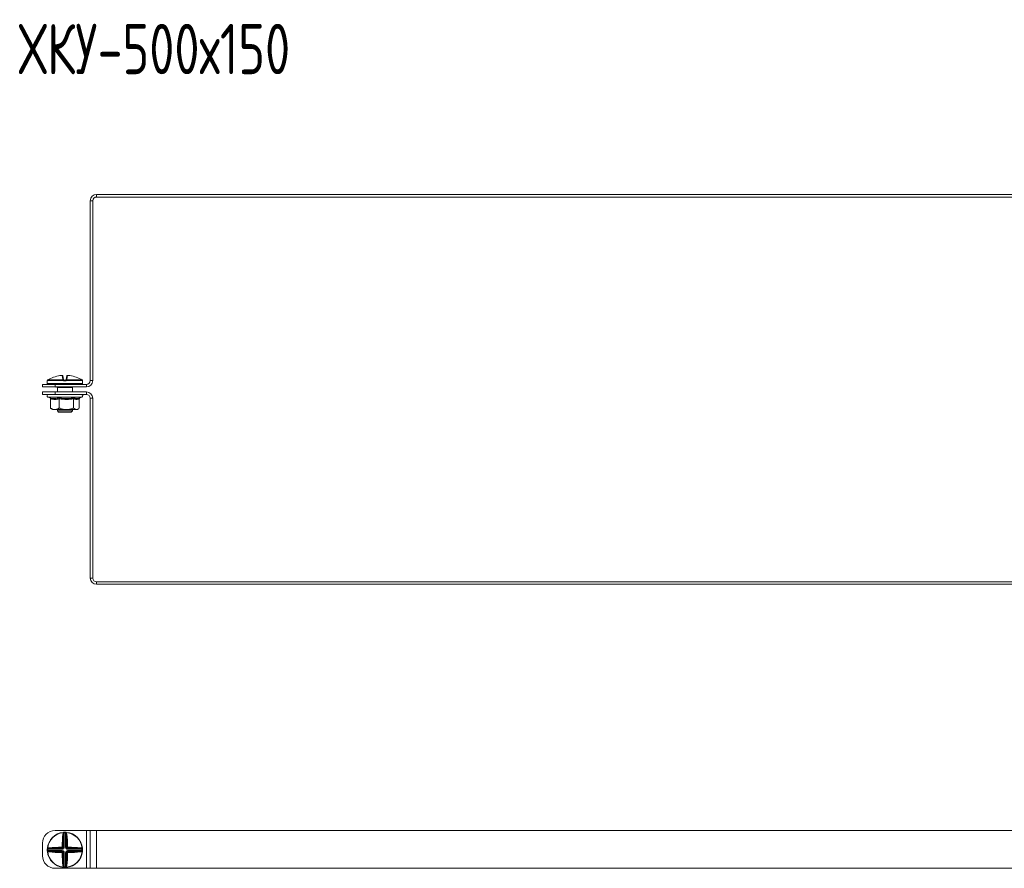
# Model space of a CAD drawing. Header units: millimetres. Extents: x -4 to 1414, y -1299 to 295.
# Tile 4 of 8: x 631 to 1023, y -858 to -521. Entities that reach past the tile are written whole.
import ezdxf

# ---------------------------------------------------------------- set-up
doc = ezdxf.new("R2010")
doc.units = ezdxf.units.MM
doc.styles.add('SLDTEXTSTYLE0', font='TXT', dxfattribs={"width": 0.7, "bigfont": 'bigfont'})

msp = doc.modelspace()

# ---------------------------------------------------------------- linework, layer by layer
at = {"color": 7, "linetype": 'Continuous', "lineweight": 15}
for p, q in [((661.66, -590.55), (661.66, -591.55)), ((661.66, -590.55), (1163.66, -590.55)), ((659.16, -664.55), (659.16, -593.05)), ((660.16, -593.05), (659.16, -593.05)), ((660.16, -664.55), (660.16, -593.05)), ((661.66, -591.55), (1163.66, -591.55)), ((642.09, -664.64), (642.09, -665.64)), ((642.12, -664.49), (642.11, -664.5)), ((648.46, -664.53), (642.11, -664.53)), ((642.23, -664.31), (648.47, -664.31)), ((642.24, -664.31), (642.23, -664.31)), ((648.29, -664), (648.02, -662.5)), ((648.29, -662.7), (648.55, -664.18)), ((649.39, -664.64), (648.79, -664.64)), ((648.8, -664.39), (649.38, -664.39)), ((649.62, -664.18), (649.88, -662.7)), ((649.7, -664.31), (655.94, -664.31)), ((656.06, -664.53), (649.71, -664.53)), ((650.15, -662.5), (649.88, -664)), ((655.94, -664.31), (655.93, -664.31)), ((656.06, -664.5), (656.06, -664.53)), ((656.09, -665.64), (656.09, -664.64)), ((659.16, -664.55), (660.16, -664.55)), ((640.16, -667.05), (640.16, -666.05)), ((640.16, -666.05), (645.16, -666.05)), ((645.16, -667.05), (640.16, -667.05)), ((640.16, -670.05), (640.16, -669.05)), ((640.16, -669.05), (645.16, -669.05)), ((655.84, -665.89), (642.34, -665.89)), ((645.16, -666.05), (645.16, -667.05)), ((645.16, -666.05), (657.66, -666.05)), ((645.16, -667.05), (657.66, -667.05)), ((645.16, -669.05), (645.16, -670.05)), ((657.66, -669.05), (645.16, -669.05)), ((646.07, -667.12), (646.06, -667.12)), ((646.09, -667.24), (646.09, -669.05)), ((646.13, -666.05), (646.13, -665.89)), ((648.05, -667.34), (646.27, -667.34)), ((647.28, -667.09), (646.39, -667.09)), ((651.9, -667.34), (650.12, -667.34)), ((651.79, -667.09), (650.9, -667.09)), ((652.04, -666.05), (652.04, -665.89)), ((652.09, -669.05), (652.09, -667.24)), ((657.66, -667.05), (657.66, -666.05)), ((657.66, -670.05), (657.66, -669.05)), ((645.16, -670.05), (640.16, -670.05)), ((642.36, -671.15), (643.16, -671.44)), ((643.36, -671.77), (643.36, -675.45)), ((657.66, -670.05), (645.16, -670.05)), ((646.83, -671.77), (646.83, -675.45)), ((652.56, -671.77), (652.56, -675.45)), ((654.79, -671.52), (655.81, -671.15)), ((654.82, -671.77), (654.82, -675.45)), ((660.16, -671.55), (659.16, -671.55)), ((659.16, -743.05), (659.16, -671.55)), ((660.16, -743.05), (660.16, -671.55)), ((643.66, -675.72), (644.09, -676.05)), ((644.09, -676.05), (645.09, -676.05)), ((645.09, -676.05), (649.7, -676.05)), ((646.09, -676.05), (646.09, -676.59)), ((646.09, -676.59), (646.59, -677.09)), ((646.09, -676.59), (652.09, -676.59)), ((651.59, -677.09), (646.59, -677.09)), ((649.7, -676.05), (653.69, -676.05)), ((651.59, -677.09), (652.09, -676.59)), ((652.09, -676.59), (652.09, -676.05)), ((653.69, -676.05), (654.09, -676.05)), ((654.09, -676.05), (654.52, -675.72)), ((659.16, -743.05), (660.16, -743.05)), ((661.66, -744.55), (661.66, -745.55)), ((1163.66, -744.55), (661.66, -744.55)), ((1163.66, -745.55), (661.66, -745.55)), ((645.16, -843.48), (657.66, -843.48)), ((648.46, -844.18), (648.47, -844.3)), ((648.55, -850.13), (648.55, -844.98)), ((648.79, -844.16), (648.8, -844.41)), ((648.8, -844.41), (648.8, -850.13)), ((649.39, -844.16), (649.38, -844.41)), ((649.38, -850.13), (649.38, -844.41)), ((649.62, -844.98), (649.62, -850.13)), ((649.71, -844.18), (649.7, -844.3)), ((657.66, -858.48), (657.66, -843.48)), ((657.66, -843.48), (659.16, -843.48)), ((659.16, -858.48), (659.16, -843.48)), ((659.16, -843.48), (661.66, -843.48)), ((661.66, -858.48), (661.66, -843.48)), ((661.66, -843.48), (1163.66, -843.48)), ((640.16, -853.48), (640.16, -848.48)), ((642.34, -850.86), (642.09, -850.85)), ((642.34, -851.44), (642.09, -851.46)), ((642.11, -850.53), (642.23, -850.54)), ((642.11, -851.78), (642.23, -851.77)), ((648.06, -850.86), (642.34, -850.86)), ((642.34, -851.44), (648.06, -851.44)), ((642.91, -850.62), (648.06, -850.62)), ((648.06, -851.69), (642.91, -851.69)), ((648.06, -850.62), (647.8, -850.36)), ((647.8, -851.95), (648.06, -851.69)), ((648.06, -850.62), (648.06, -850.86)), ((648.06, -851.69), (648.06, -851.44)), ((648.29, -849.86), (648.55, -850.13)), ((648.55, -852.18), (648.29, -852.44)), ((648.55, -850.13), (648.8, -850.13)), ((648.55, -857.33), (648.55, -852.18)), ((648.55, -852.18), (648.8, -852.18)), ((648.8, -852.18), (648.8, -857.9)), ((649.62, -850.13), (649.38, -850.13)), ((649.38, -852.18), (649.62, -852.18)), ((649.38, -857.9), (649.38, -852.18)), ((649.62, -850.13), (649.88, -849.86)), ((649.88, -852.44), (649.62, -852.18)), ((649.62, -852.18), (649.62, -857.33)), ((650.38, -850.36), (650.12, -850.62)), ((650.12, -850.62), (655.26, -850.62)), ((650.12, -850.62), (650.12, -850.86)), ((655.83, -850.86), (650.12, -850.86)), ((650.12, -851.44), (650.12, -851.69)), ((650.12, -851.44), (655.83, -851.44)), ((650.12, -851.69), (650.38, -851.95)), ((655.26, -851.69), (650.12, -851.69)), ((656.08, -850.85), (655.83, -850.86)), ((656.08, -851.46), (655.83, -851.44)), ((656.06, -850.53), (655.94, -850.54)), ((656.06, -851.78), (655.94, -851.77)), ((645.16, -858.48), (657.66, -858.48)), ((648.46, -858.13), (648.47, -858.01)), ((648.8, -857.9), (648.79, -858.15)), ((649.38, -857.9), (649.39, -858.15)), ((649.71, -858.13), (649.7, -858.01)), ((657.66, -858.48), (659.16, -858.48)), ((659.16, -858.48), (661.66, -858.48)), ((661.66, -858.48), (1163.66, -858.48))]:
    msp.add_line(p, q, dxfattribs=at)
at = {"color": 8, "linetype": 'Continuous', "lineweight": 15}
for p, q in [((642.09, -664.64), (642.09, -664.64)), ((642.11, -664.53), (642.11, -664.5)), ((656.09, -664.64), (656.08, -664.64)), ((642.09, -665.64), (656.09, -665.64)), ((646.31, -667.1), (646.17, -667.13)), ((646.39, -667.09), (646.39, -667.05)), ((647.28, -667.09), (647.28, -667.05)), ((650.9, -667.09), (650.9, -667.05)), ((651.79, -667.09), (651.79, -667.05)), ((655.81, -671.15), (642.36, -671.15))]:
    msp.add_line(p, q, dxfattribs=at)
at = {"color": 8, "linetype": 'Continuous', "lineweight": 15, "flags": 128}
for points in [[(642.11, -664.56), (642.1, -664.59), (642.09, -664.64)], [(656.08, -664.64), (656.07, -664.59), (656.06, -664.55)]]:
    msp.add_lwpolyline(points, dxfattribs=at)
at = {"color": 7, "linetype": 'Continuous', "lineweight": 15, "flags": 128}
for points in [[(648.46, -844.18), (648.49, -844.18), (648.52, -844.2), (648.55, -844.22), (648.58, -844.25), (648.6, -844.29), (648.62, -844.33), (648.63, -844.38), (648.64, -844.43)], [(649.53, -844.43), (649.54, -844.38), (649.55, -844.33), (649.57, -844.29), (649.59, -844.25), (649.62, -844.22), (649.65, -844.2), (649.68, -844.18), (649.71, -844.18)], [(642.36, -850.71), (642.31, -850.7), (642.26, -850.69), (642.22, -850.67), (642.18, -850.65), (642.15, -850.62), (642.13, -850.59), (642.12, -850.56), (642.11, -850.53)], [(642.11, -851.78), (642.12, -851.75), (642.13, -851.72), (642.15, -851.69), (642.18, -851.66), (642.22, -851.64), (642.26, -851.62), (642.31, -851.61), (642.36, -851.6)], [(656.06, -850.53), (656.06, -850.56), (656.04, -850.59), (656.02, -850.62), (655.99, -850.65), (655.95, -850.67), (655.91, -850.69), (655.86, -850.7), (655.81, -850.71)], [(655.81, -851.6), (655.86, -851.61), (655.91, -851.62), (655.95, -851.64), (655.99, -851.66), (656.02, -851.69), (656.04, -851.72), (656.06, -851.75), (656.06, -851.78)], [(648.64, -857.88), (648.63, -857.93), (648.62, -857.98), (648.6, -858.02), (648.58, -858.06), (648.55, -858.09), (648.52, -858.11), (648.49, -858.12), (648.46, -858.13)], [(649.71, -858.13), (649.68, -858.12), (649.65, -858.11), (649.62, -858.09), (649.59, -858.06), (649.57, -858.02), (649.55, -857.98), (649.54, -857.93), (649.53, -857.88)]]:
    msp.add_lwpolyline(points, dxfattribs=at)
at = {"color": 7, "linetype": 'Continuous', "lineweight": 15}
for centre, radius, start, end in [((661.66, -593.05), 2.5, 90, 180), ((661.66, -593.05), 1.5, 90, 180), ((642.34, -664.64), 0.25, 155.8256, 180), ((642.36, -664.53), 0.25, 119.5448, 173.6267), ((642.36, -664.53), 0.25, 121.4361, 180.0408), ((649.08, -675.77), 13.34, 95.6166, 118.1057), ((648.04, -662.74), 0.249, 10.1256, 94.8135), ((648.32, -664.23), 0.233, 13.4875, 98.5562), ((650.15, -664.5), 1.69, 173.4928, 180.7494), ((649.26, -665.08), 0.978, 129.6677, 145.2136), ((648.54, -664.47), 0.172, 54.2052, 113.0531), ((650.25, -664.57), 1.46, 172.6321, 182.4439), ((647.93, -664.57), 1.46, 357.5561, 7.3679), ((649.63, -664.47), 0.172, 66.9469, 125.7948), ((648.91, -665.08), 0.978, 34.7864, 50.3323), ((649.85, -664.23), 0.233, 81.4438, 166.5125), ((648.02, -664.5), 1.69, 359.2506, 6.5072), ((650.13, -662.74), 0.249, 85.1865, 169.8744), ((649.1, -675.77), 13.34, 61.8943, 84.3834), ((655.81, -664.53), 0.25, 6.3733, 60.4552), ((655.81, -664.53), 0.25, 359.9592, 58.5639), ((655.84, -664.64), 0.25, 0, 25.4195), ((657.66, -664.55), 1.5, 270, 0), ((657.66, -664.55), 2.5, 270, 0), ((642.34, -665.64), 0.25, 180, 270), ((645.42, -666.14), 0.25, 20, 90), ((646.02, -667.33), 0.255, 359.4837, 53.1431), ((646.39, -666.59), 0.5, 248.2779, 270), ((647.56, -667.32), 0.492, 358.0268, 22.6031), ((650.61, -667.32), 0.492, 157.3969, 181.9732), ((651.79, -666.59), 0.5, 270, 291.7221), ((652.16, -667.33), 0.255, 126.8569, 180.5163), ((652.75, -666.14), 0.25, 90, 160), ((655.84, -665.64), 0.25, 270, 0), ((657.66, -671.55), 2.5, 0, 90), ((642.55, -670.62), 0.567, 90, 250), ((655.62, -670.62), 0.567, 290, 90), ((657.66, -671.55), 1.5, 0, 90), ((661.66, -743.05), 2.5, 180, 270), ((661.66, -743.05), 1.5, 180, 270), ((645.16, -848.48), 5, 90, 180), ((649.09, -851.15), 7, 95.1288, 174.8712), ((649.09, -851.15), 6.88, 95.1288, 174.8712), ((713.84, -850.86), 65.83, 174.7706, 179.1113), ((648.31, -845.15), 0.293, 36.1898, 94.9248), ((712.87, -850.87), 64.59, 174.7706, 179.1113), ((648.22, -844.8), 0.561, 41.5527, 63.3516), ((649.09, -851.15), 7, 87.5357, 92.4643), ((649.09, -851.15), 6.75, 87.5357, 92.4643), ((649.95, -844.8), 0.561, 116.6484, 138.4473), ((649.86, -845.15), 0.293, 85.0752, 143.8102), ((585.31, -850.87), 64.59, 0.8887, 5.2294), ((649.09, -851.15), 6.88, 5.1288, 84.8712), ((649.09, -851.15), 7, 5.1288, 84.8712), ((584.33, -850.86), 65.83, 0.8887, 5.2294), ((649.09, -851.15), 7, 177.5357, 182.4643), ((649.09, -851.15), 7, 185.1288, 264.8712), ((642.74, -850.29), 0.561, 206.6484, 228.4473), ((642.74, -852.02), 0.561, 131.5527, 153.3516), ((649.09, -851.15), 6.88, 185.1288, 264.8712), ((649.09, -851.15), 6.75, 177.5357, 182.4643), ((648.79, -915.91), 65.83, 90.8887, 95.2294), ((643.08, -850.38), 0.293, 175.0752, 233.8102), ((643.08, -851.93), 0.293, 126.1898, 184.9248), ((648.79, -786.4), 65.83, 264.7706, 269.1113), ((648.8, -914.93), 64.59, 90.8887, 95.2294), ((648.8, -787.37), 64.59, 264.7706, 269.1113), ((648.78, -850.13), 1.01, 177.6972, 192.9472), ((648.78, -852.18), 1.01, 167.0528, 182.3028), ((648.06, -850.85), 1.01, 77.0528, 92.3028), ((648.06, -851.46), 1.01, 267.6972, 282.9472), ((713.84, -851.45), 65.83, 180.8887, 185.2294), ((712.87, -851.44), 64.59, 180.8887, 185.2294), ((585.31, -851.44), 64.59, 354.7706, 359.1113), ((649.09, -851.15), 6.88, 275.1288, 354.8712), ((649.09, -851.15), 7, 275.1288, 354.8712), ((650.11, -850.85), 1.01, 87.6972, 102.9472), ((650.11, -851.46), 1.01, 257.0528, 272.3028), ((584.33, -851.45), 65.83, 354.7706, 359.1113), ((649.39, -850.13), 1.01, 347.0528, 2.3028), ((649.37, -914.93), 64.59, 84.7706, 89.1113), ((649.37, -787.37), 64.59, 270.8887, 275.2294), ((649.39, -852.18), 1.01, 357.6972, 12.9472), ((649.38, -915.91), 65.83, 84.7706, 89.1113), ((649.38, -786.4), 65.83, 270.8887, 275.2294), ((655.09, -850.38), 0.293, 306.1898, 4.9248), ((655.09, -851.93), 0.293, 355.0752, 53.8102), ((655.44, -850.29), 0.561, 311.5527, 333.3516), ((655.44, -852.02), 0.561, 26.6484, 48.4473), ((649.09, -851.15), 6.75, 357.5357, 2.4643), ((649.09, -851.15), 7, 357.5357, 2.4643), ((645.16, -853.48), 5, 180, 270), ((648.31, -857.16), 0.293, 265.0752, 323.8102), ((648.22, -857.51), 0.561, 296.6484, 318.4473), ((649.09, -851.15), 7, 267.5357, 272.4643), ((649.09, -851.15), 6.75, 267.5357, 272.4643), ((649.95, -857.51), 0.561, 221.5527, 243.3516), ((649.86, -857.16), 0.293, 216.1898, 274.9248)]:
    msp.add_arc(centre, radius, start, end, dxfattribs=at)
at = {"color": 8, "linetype": 'Continuous', "lineweight": 15}
for centre, radius, start, end in [((646.4, -666.72), 0.47, 224.3428, 240.1833), ((646.84, -666.55), 1.31, 333.6544, 337.4682), ((651.33, -666.55), 1.31, 202.5318, 206.3456), ((651.77, -666.72), 0.47, 299.8167, 315.6572)]:
    msp.add_arc(centre, radius, start, end, dxfattribs=at)
at = {"color": 7, "linetype": 'Continuous', "lineweight": 15}
for centre, major_axis, ratio, start_param, end_param in [((646.22, -666.14), (0.564, -0.091), 0.124069, 1.757057, 3.210607), ((651.95, -666.14), (0.564, 0.091), 0.124069, 6.214171, 7.667721), ((648.03, -850.1), (0.375, -0.375), 0.942694, 5.512866, 7.053504), ((648.03, -850.1), (0.547, -0.547), 0.970288, 5.512866, 7.053504), ((648.03, -852.21), (0.547, 0.547), 0.970288, 5.512866, 7.053504), ((648.03, -852.21), (0.375, 0.375), 0.942694, 5.512866, 7.053504), ((650.14, -850.1), (-0.547, -0.547), 0.970288, 5.512866, 7.053504), ((650.14, -852.21), (-0.547, 0.547), 0.970288, 5.512866, 7.053504), ((650.14, -850.1), (0.375, 0.375), 0.942694, 2.371274, 3.911912), ((650.14, -852.21), (0.375, -0.375), 0.942694, 2.371274, 3.911912)]:
    msp.add_ellipse(centre, major_axis=major_axis, ratio=ratio, start_param=start_param, end_param=end_param, dxfattribs=at)
for points, knots in [([(642.11, -664.53), (642.11, -664.53), (642.11, -664.56), (642.1, -664.62), (642.1, -664.63), (642.09, -664.64)], [0, 0, 0, 0, 0.003073, 0.499692, 1, 1, 1, 1]), ([(642.11, -664.49), (642.11, -664.51), (642.11, -664.54), (642.11, -664.56), (642.1, -664.57), (642.11, -664.56), (642.11, -664.56)], [0, 0, 0, 0, 0.3538229, 0.6933776, 0.9382534, 1, 1, 1, 1]), ([(642.79, -664), (642.64, -664.09), (642.44, -664.19), (642.27, -664.29), (642.23, -664.31)], [0, 0, 0, 0, 0.770897, 1, 1, 1, 1]), ([(648.28, -662.69), (648.28, -662.68), (648.28, -662.65), (648.25, -662.59), (648.2, -662.54), (648.15, -662.51), (648.1, -662.5), (648.05, -662.49), (647.99, -662.48), (647.9, -662.48), (647.81, -662.49), (647.77, -662.5), (647.76, -662.5)], [0, 0, 0, 0, 0.037598, 0.157267, 0.255933, 0.342451, 0.42026, 0.495889, 0.600986, 0.800286, 0.962126, 1, 1, 1, 1]), ([(648.02, -662.5), (648.02, -662.49), (648.01, -662.49), (647.97, -662.48), (647.9, -662.49), (647.83, -662.49), (647.79, -662.49), (647.77, -662.5)], [0, 0, 0, 0, 0.218399, 0.436827, 0.654626, 0.872181, 1, 1, 1, 1]), ([(648.47, -664.31), (648.45, -664.29), (648.34, -664.19), (648.31, -664.09), (648.29, -664)], [0, 0, 0, 0, 0.229103, 1, 1, 1, 1]), ([(648.79, -664.64), (648.73, -664.63), (648.61, -664.62), (648.51, -664.56), (648.46, -664.53), (648.46, -664.53)], [0, 0, 0, 0, 0.500308, 0.996927, 1, 1, 1, 1]), ([(648.55, -664.18), (648.56, -664.22), (648.57, -664.27), (648.63, -664.32), (648.64, -664.33)], [0, 0, 0, 0, 0.781937, 1, 1, 1, 1]), ([(648.64, -664.33), (648.64, -664.33), (648.66, -664.35), (648.71, -664.38), (648.77, -664.38), (648.8, -664.39)], [0, 0, 0, 0, 0.003106, 0.502169, 1, 1, 1, 1]), ([(649.38, -664.39), (649.4, -664.38), (649.46, -664.38), (649.51, -664.35), (649.53, -664.33)], [0, 0, 0, 0, 0.497853, 1, 1, 1, 1]), ([(649.71, -664.53), (649.71, -664.53), (649.67, -664.56), (649.56, -664.62), (649.45, -664.63), (649.39, -664.64)], [0, 0, 0, 0, 0.0030731, 0.4996924, 1, 1, 1, 1]), ([(649.53, -664.33), (649.54, -664.32), (649.6, -664.27), (649.61, -664.22), (649.62, -664.18)], [0, 0, 0, 0, 0.218063, 1, 1, 1, 1]), ([(649.88, -664), (649.86, -664.09), (649.83, -664.19), (649.73, -664.29), (649.7, -664.31)], [0, 0, 0, 0, 0.770897, 1, 1, 1, 1]), ([(650.39, -662.49), (650.37, -662.49), (650.32, -662.49), (650.23, -662.48), (650.15, -662.48), (650.09, -662.49), (650.02, -662.51), (649.96, -662.55), (649.91, -662.61), (649.88, -662.67), (649.88, -662.7), (649.88, -662.7)], [0, 0, 0, 0, 0.066923, 0.2381, 0.430282, 0.538321, 0.635628, 0.739505, 0.862235, 0.996759, 1, 1, 1, 1]), ([(650.4, -662.5), (650.37, -662.49), (650.32, -662.49), (650.24, -662.48), (650.18, -662.49), (650.15, -662.49), (650.15, -662.49), (650.15, -662.5)], [0, 0, 0, 0, 0.218399, 0.436827, 0.654626, 0.872181, 1, 1, 1, 1]), ([(655.94, -664.31), (655.9, -664.29), (655.73, -664.19), (655.53, -664.09), (655.38, -664)], [0, 0, 0, 0, 0.229103, 1, 1, 1, 1]), ([(656.05, -664.53), (656.06, -664.53), (656.06, -664.54), (656.06, -664.55), (656.07, -664.56), (656.07, -664.56)], [0, 0, 0, 0, 0.178705, 0.592859, 1, 1, 1, 1]), ([(656.07, -664.56), (656.07, -664.56), (656.07, -664.56), (656.06, -664.55), (656.06, -664.53), (656.06, -664.5), (656.06, -664.49)], [0, 0, 0, 0, 0.0437478, 0.3188698, 0.7636875, 1, 1, 1, 1]), ([(656.08, -664.64), (656.08, -664.63), (656.07, -664.62), (656.06, -664.56), (656.06, -664.53), (656.06, -664.53)], [0, 0, 0, 0, 0.500308, 0.996927, 1, 1, 1, 1]), ([(645.67, -667.05), (645.65, -667.07), (645.62, -667.11), (645.59, -667.18), (645.58, -667.24), (645.59, -667.28), (645.6, -667.32), (645.6, -667.33), (645.6, -667.33)], [0, 0, 0, 0, 0.268096, 0.496778, 0.689263, 0.851172, 0.98243, 1, 1, 1, 1]), ([(646.04, -667.09), (646.04, -667.09), (646.04, -667.09), (646.04, -667.09), (646.04, -667.09), (646.03, -667.08), (646.03, -667.08)], [0, 0, 0, 0, 0.870435, 0.9743, 0.993403, 1, 1, 1, 1]), ([(646.06, -667.12), (646.06, -667.13), (646.07, -667.15), (646.08, -667.18), (646.08, -667.22), (646.09, -667.24)], [0, 0, 0, 0, 0.1591007, 0.481128, 1, 1, 1, 1]), ([(648.01, -667.13), (647.85, -667.12), (647.6, -667.09), (647.36, -667.09), (647.28, -667.09)], [0, 0, 0, 0, 0.651428, 1, 1, 1, 1]), ([(650.16, -667.13), (650, -667.13), (649.56, -667.14), (648.84, -667.11), (648.29, -667.12), (648.01, -667.13)], [0, 0, 0, 0, 0.232421, 0.610897, 1, 1, 1, 1]), ([(650.12, -667.34), (650.07, -667.34), (649.94, -667.33), (649.74, -667.31), (649.52, -667.27), (649.3, -667.24), (649.08, -667.23), (648.85, -667.25), (648.6, -667.28), (648.34, -667.32), (648.15, -667.33), (648.05, -667.34)], [0, 0, 0, 0, 0.084982, 0.188194, 0.292085, 0.397364, 0.503648, 0.610192, 0.717991, 0.85811, 1, 1, 1, 1]), ([(650.9, -667.09), (650.87, -667.09), (650.63, -667.09), (650.38, -667.11), (650.16, -667.13)], [0, 0, 0, 0, 0.099322, 1, 1, 1, 1]), ([(652.11, -667.12), (652.11, -667.12), (652.13, -667.11), (652.06, -667.12), (652, -667.13)], [0, 0, 0, 0, 0.212461, 1, 1, 1, 1]), ([(652.09, -667.24), (652.09, -667.23), (652.08, -667.22), (652.09, -667.18), (652.1, -667.15), (652.11, -667.13), (652.11, -667.12)], [0, 0, 0, 0, 0.0746, 0.482557, 0.810538, 1, 1, 1, 1]), ([(643.07, -671.39), (643.21, -671.43), (643.64, -671.56), (644.37, -671.69), (645.2, -671.71), (645.99, -671.6), (646.47, -671.46), (646.72, -671.39)], [0, 0, 0, 0, 0.117987, 0.354133, 0.592326, 0.795595, 1, 1, 1, 1]), ([(643.36, -671.77), (643.35, -671.73), (643.34, -671.65), (643.28, -671.54), (643.19, -671.45), (643.11, -671.41), (643.07, -671.39), (643.07, -671.39)], [0, 0, 0, 0, 0.236184, 0.471397, 0.732465, 0.992086, 1, 1, 1, 1]), ([(646.83, -671.77), (646.55, -671.84), (645.98, -671.98), (645.11, -672.05), (644.23, -671.99), (643.65, -671.84), (643.36, -671.77)], [0, 0, 0, 0, 0.245251, 0.49213, 0.745021, 1, 1, 1, 1]), ([(646.72, -671.39), (646.95, -671.43), (647.66, -671.56), (648.85, -671.69), (650.22, -671.71), (651.52, -671.6), (652.33, -671.46), (652.74, -671.39)], [0, 0, 0, 0, 0.117987, 0.354133, 0.592326, 0.795595, 1, 1, 1, 1]), ([(646.83, -671.77), (646.83, -671.73), (646.83, -671.65), (646.8, -671.54), (646.77, -671.45), (646.74, -671.41), (646.72, -671.39), (646.72, -671.39)], [0, 0, 0, 0, 0.236184, 0.471397, 0.732465, 0.992086, 1, 1, 1, 1]), ([(652.56, -671.77), (652.1, -671.84), (651.16, -671.98), (649.73, -672.05), (648.28, -671.99), (647.32, -671.84), (646.83, -671.77)], [0, 0, 0, 0, 0.245251, 0.49213, 0.745021, 1, 1, 1, 1]), ([(652.74, -671.39), (652.74, -671.39), (652.71, -671.41), (652.66, -671.45), (652.61, -671.54), (652.57, -671.65), (652.57, -671.73), (652.56, -671.77)], [0, 0, 0, 0, 0.007914, 0.267535, 0.528603, 0.763816, 1, 1, 1, 1]), ([(654.82, -671.77), (654.63, -671.84), (654.27, -671.98), (653.7, -672.05), (653.13, -671.99), (652.75, -671.84), (652.56, -671.77)], [0, 0, 0, 0, 0.245251, 0.49213, 0.745021, 1, 1, 1, 1]), ([(655.01, -671.44), (655, -671.45), (654.96, -671.47), (654.89, -671.54), (654.83, -671.65), (654.82, -671.73), (654.82, -671.77)], [0, 0, 0, 0, 0.055746, 0.3923, 0.695525, 1, 1, 1, 1]), ([(643.36, -675.45), (643.6, -675.6), (644.11, -675.89), (644.7, -676.04), (645.03, -676.05), (645.09, -676.05)], [0, 0, 0, 0, 0.442922, 0.896343, 1, 1, 1, 1]), ([(643.36, -675.45), (643.45, -675.55), (643.55, -675.65), (643.66, -675.72), (643.67, -675.72)], [0, 0, 0, 0, 0.929205, 1, 1, 1, 1]), ([(645.09, -676.05), (645.33, -676.03), (645.81, -675.99), (646.38, -675.73), (646.72, -675.52), (646.83, -675.45)], [0, 0, 0, 0, 0.39547, 0.801975, 1, 1, 1, 1]), ([(646.83, -675.45), (647.24, -675.6), (648.07, -675.89), (649.05, -676.04), (649.6, -676.05), (649.7, -676.05)], [0, 0, 0, 0, 0.442922, 0.896343, 1, 1, 1, 1]), ([(649.7, -676.05), (650.09, -676.03), (650.87, -675.99), (651.82, -675.73), (652.38, -675.52), (652.56, -675.45)], [0, 0, 0, 0, 0.39547, 0.801975, 1, 1, 1, 1]), ([(652.56, -675.45), (652.66, -675.54), (652.89, -675.75), (653.26, -676), (653.55, -676.03), (653.69, -676.05)], [0, 0, 0, 0, 0.262707, 0.627492, 1, 1, 1, 1]), ([(653.69, -676.05), (653.75, -676.05), (653.96, -676.04), (654.33, -675.88), (654.64, -675.62), (654.8, -675.46), (654.82, -675.45)], [0, 0, 0, 0, 0.148154, 0.552, 0.965648, 1, 1, 1, 1]), ([(648.29, -844.86), (648.31, -844.71), (648.34, -844.51), (648.45, -844.34), (648.47, -844.3)], [0, 0, 0, 0, 0.7708973, 1, 1, 1, 1]), ([(648.46, -844.18), (648.46, -844.18), (648.51, -844.18), (648.61, -844.17), (648.73, -844.16), (648.79, -844.16)], [0, 0, 0, 0, 0.0030731, 0.4996924, 1, 1, 1, 1]), ([(648.64, -844.43), (648.63, -844.47), (648.57, -844.65), (648.56, -844.83), (648.55, -844.98)], [0, 0, 0, 0, 0.218063, 1, 1, 1, 1]), ([(648.8, -844.41), (648.77, -844.41), (648.71, -844.42), (648.66, -844.43), (648.64, -844.43)], [0, 0, 0, 0, 0.497853, 1, 1, 1, 1]), ([(649.53, -844.43), (649.53, -844.43), (649.51, -844.43), (649.46, -844.42), (649.4, -844.41), (649.38, -844.41)], [0, 0, 0, 0, 0.003106, 0.502169, 1, 1, 1, 1]), ([(649.39, -844.16), (649.45, -844.16), (649.56, -844.17), (649.67, -844.18), (649.71, -844.18), (649.71, -844.18)], [0, 0, 0, 0, 0.5003076, 0.9969269, 1, 1, 1, 1]), ([(649.62, -844.98), (649.61, -844.83), (649.6, -844.65), (649.54, -844.47), (649.53, -844.43)], [0, 0, 0, 0, 0.781937, 1, 1, 1, 1]), ([(649.7, -844.3), (649.73, -844.34), (649.83, -844.51), (649.86, -844.71), (649.88, -844.86)], [0, 0, 0, 0, 0.229103, 1, 1, 1, 1]), ([(642.09, -850.85), (642.1, -850.8), (642.1, -850.68), (642.11, -850.57), (642.11, -850.53), (642.11, -850.53)], [0, 0, 0, 0, 0.500308, 0.996927, 1, 1, 1, 1]), ([(642.11, -851.78), (642.11, -851.78), (642.11, -851.73), (642.1, -851.63), (642.1, -851.51), (642.09, -851.46)], [0, 0, 0, 0, 0.003073, 0.499692, 1, 1, 1, 1]), ([(642.23, -850.54), (642.27, -850.51), (642.44, -850.41), (642.64, -850.38), (642.79, -850.36)], [0, 0, 0, 0, 0.229103, 1, 1, 1, 1]), ([(642.79, -851.95), (642.64, -851.93), (642.44, -851.9), (642.27, -851.79), (642.23, -851.77)], [0, 0, 0, 0, 0.770897, 1, 1, 1, 1]), ([(642.36, -850.71), (642.36, -850.71), (642.36, -850.73), (642.35, -850.78), (642.35, -850.84), (642.34, -850.86)], [0, 0, 0, 0, 0.003106, 0.502169, 1, 1, 1, 1]), ([(642.34, -851.44), (642.35, -851.47), (642.35, -851.53), (642.36, -851.58), (642.36, -851.6)], [0, 0, 0, 0, 0.497853, 1, 1, 1, 1]), ([(642.91, -850.62), (642.77, -850.63), (642.58, -850.64), (642.4, -850.7), (642.36, -850.71)], [0, 0, 0, 0, 0.781937, 1, 1, 1, 1]), ([(642.36, -851.6), (642.4, -851.61), (642.58, -851.67), (642.77, -851.68), (642.91, -851.69)], [0, 0, 0, 0, 0.218063, 1, 1, 1, 1]), ([(647.77, -850.09), (647.8, -850.09), (647.86, -850.08), (647.93, -850.04), (647.99, -849.97), (648.02, -849.9), (648.02, -849.86), (648.02, -849.84)], [0, 0, 0, 0, 0.2183992, 0.436827, 0.6546258, 0.8721812, 1, 1, 1, 1]), ([(648.02, -852.47), (648.02, -852.44), (648.01, -852.38), (647.97, -852.31), (647.9, -852.25), (647.83, -852.22), (647.79, -852.22), (647.77, -852.22)], [0, 0, 0, 0, 0.218399, 0.436827, 0.654626, 0.872181, 1, 1, 1, 1]), ([(648.29, -849.86), (648.29, -849.9), (648.28, -849.98), (648.22, -850.12), (648.11, -850.25), (647.96, -850.34), (647.85, -850.35), (647.8, -850.36)], [0, 0, 0, 0, 0.127707, 0.345274, 0.563217, 0.781734, 1, 1, 1, 1]), ([(647.8, -851.95), (647.83, -851.95), (647.92, -851.96), (648.05, -852.02), (648.18, -852.13), (648.27, -852.28), (648.28, -852.39), (648.29, -852.44)], [0, 0, 0, 0, 0.1277068, 0.3452738, 0.5632172, 0.7817336, 1, 1, 1, 1]), ([(650.38, -850.36), (650.34, -850.35), (650.26, -850.35), (650.12, -850.29), (649.99, -850.18), (649.9, -850.03), (649.89, -849.92), (649.88, -849.86)], [0, 0, 0, 0, 0.127707, 0.345274, 0.563217, 0.781734, 1, 1, 1, 1]), ([(649.88, -852.44), (649.89, -852.41), (649.89, -852.32), (649.95, -852.19), (650.06, -852.06), (650.21, -851.97), (650.32, -851.96), (650.38, -851.95)], [0, 0, 0, 0, 0.127707, 0.345274, 0.563217, 0.781734, 1, 1, 1, 1]), ([(650.15, -849.84), (650.15, -849.87), (650.16, -849.92), (650.2, -850), (650.27, -850.06), (650.34, -850.09), (650.38, -850.09), (650.4, -850.09)], [0, 0, 0, 0, 0.218399, 0.436827, 0.654626, 0.872181, 1, 1, 1, 1]), ([(650.4, -852.22), (650.37, -852.22), (650.32, -852.23), (650.24, -852.27), (650.18, -852.34), (650.15, -852.41), (650.15, -852.45), (650.15, -852.47)], [0, 0, 0, 0, 0.218399, 0.436827, 0.654626, 0.872181, 1, 1, 1, 1]), ([(655.81, -850.71), (655.77, -850.7), (655.59, -850.64), (655.41, -850.63), (655.26, -850.62)], [0, 0, 0, 0, 0.218063, 1, 1, 1, 1]), ([(655.26, -851.69), (655.41, -851.68), (655.59, -851.67), (655.77, -851.61), (655.81, -851.6)], [0, 0, 0, 0, 0.7819366, 1, 1, 1, 1]), ([(655.38, -850.36), (655.53, -850.38), (655.73, -850.41), (655.9, -850.51), (655.94, -850.54)], [0, 0, 0, 0, 0.770897, 1, 1, 1, 1]), ([(655.94, -851.77), (655.9, -851.79), (655.73, -851.9), (655.53, -851.93), (655.38, -851.95)], [0, 0, 0, 0, 0.229103, 1, 1, 1, 1]), ([(655.83, -850.86), (655.83, -850.84), (655.82, -850.78), (655.81, -850.73), (655.81, -850.71)], [0, 0, 0, 0, 0.497853, 1, 1, 1, 1]), ([(655.81, -851.6), (655.81, -851.6), (655.81, -851.58), (655.82, -851.53), (655.83, -851.47), (655.83, -851.44)], [0, 0, 0, 0, 0.003106, 0.502169, 1, 1, 1, 1]), ([(656.06, -850.53), (656.06, -850.53), (656.06, -850.57), (656.07, -850.68), (656.08, -850.8), (656.08, -850.85)], [0, 0, 0, 0, 0.003073, 0.499692, 1, 1, 1, 1]), ([(656.08, -851.46), (656.08, -851.51), (656.07, -851.63), (656.06, -851.73), (656.06, -851.78), (656.06, -851.78)], [0, 0, 0, 0, 0.500308, 0.996927, 1, 1, 1, 1]), ([(648.47, -858.01), (648.45, -857.97), (648.34, -857.8), (648.31, -857.6), (648.29, -857.45)], [0, 0, 0, 0, 0.229103, 1, 1, 1, 1]), ([(648.79, -858.15), (648.73, -858.14), (648.61, -858.14), (648.51, -858.13), (648.46, -858.13), (648.46, -858.13)], [0, 0, 0, 0, 0.500308, 0.996927, 1, 1, 1, 1]), ([(648.55, -857.33), (648.56, -857.47), (648.57, -857.66), (648.63, -857.84), (648.64, -857.88)], [0, 0, 0, 0, 0.781937, 1, 1, 1, 1]), ([(648.64, -857.88), (648.64, -857.88), (648.66, -857.88), (648.71, -857.89), (648.77, -857.9), (648.8, -857.9)], [0, 0, 0, 0, 0.003106, 0.502169, 1, 1, 1, 1]), ([(649.38, -857.9), (649.4, -857.9), (649.46, -857.89), (649.51, -857.88), (649.53, -857.88)], [0, 0, 0, 0, 0.497853, 1, 1, 1, 1]), ([(649.71, -858.13), (649.71, -858.13), (649.67, -858.13), (649.56, -858.14), (649.45, -858.14), (649.39, -858.15)], [0, 0, 0, 0, 0.0030731, 0.4996924, 1, 1, 1, 1]), ([(649.53, -857.88), (649.54, -857.84), (649.6, -857.66), (649.61, -857.47), (649.62, -857.33)], [0, 0, 0, 0, 0.218063, 1, 1, 1, 1]), ([(649.88, -857.45), (649.86, -857.6), (649.83, -857.8), (649.73, -857.97), (649.7, -858.01)], [0, 0, 0, 0, 0.770897, 1, 1, 1, 1])]:
    msp.add_open_spline(points, degree=3, knots=knots, dxfattribs=at)
at = {"color": 8, "linetype": 'Continuous', "lineweight": 15}
for points, knots in [([(646.17, -667.13), (646.14, -667.13), (646.06, -667.13), (646.06, -667.13), (646.07, -667.12)], [0, 0, 0, 0, 0.457505, 1, 1, 1, 1]), ([(646.27, -667.34), (646.25, -667.34), (646.21, -667.33), (646.16, -667.31), (646.12, -667.27), (646.09, -667.24), (646.09, -667.24), (646.09, -667.24)], [0, 0, 0, 0, 0.169947, 0.376351, 0.584112, 0.79465, 1, 1, 1, 1]), ([(652, -667.13), (651.97, -667.11), (651.93, -667.1), (651.87, -667.09), (651.87, -667.09)], [0, 0, 0, 0, 0.967063, 1, 1, 1, 1]), ([(652.09, -667.24), (652.09, -667.24), (652.09, -667.23), (652.08, -667.25), (652.05, -667.28), (652, -667.32), (651.93, -667.33), (651.9, -667.34)], [0, 0, 0, 0, 0.007197, 0.220307, 0.435927, 0.716192, 1, 1, 1, 1]), ([(652.74, -671.39), (652.83, -671.43), (653.1, -671.56), (653.56, -671.69), (654.1, -671.7), (654.51, -671.63), (654.73, -671.54), (654.79, -671.52)], [0, 0, 0, 0, 0.136248, 0.408941, 0.683999, 0.918727, 1, 1, 1, 1])]:
    msp.add_open_spline(points, degree=3, knots=knots, dxfattribs=at)

# ---------------------------------------------------------------- texts
at = {"color": 7, "linetype": 'Continuous', "lineweight": 0, "insert": (630.7, -522.71), "char_height": 20, "attachment_point": 1, "style": 'SLDTEXTSTYLE0'}
msp.add_mtext('\\M+18456\\M+1844B\\M+18454-500\\M+18487150', dxfattribs=at)

doc.saveas('drawing.dxf')
